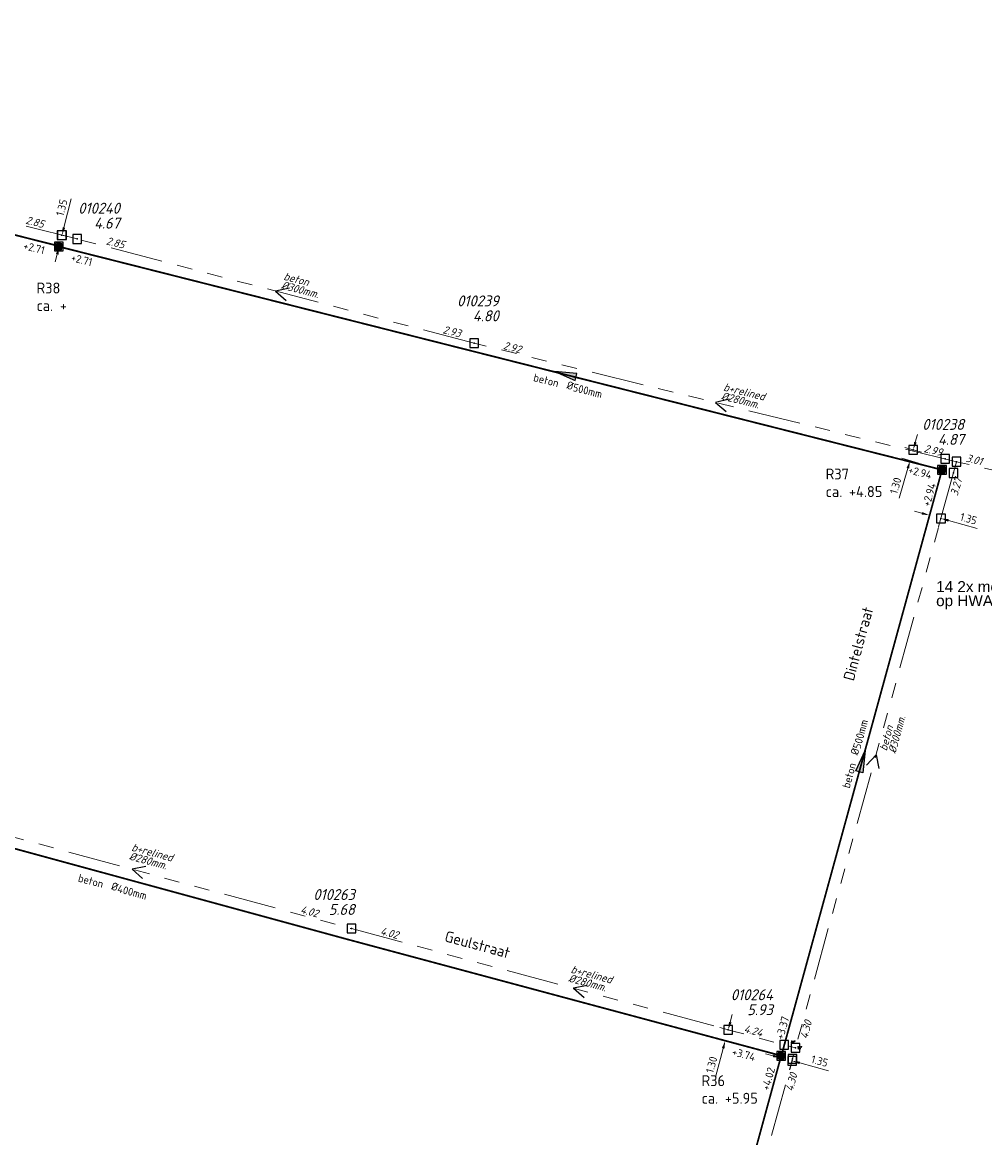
# Model space of a CAD drawing. Header units: metres. Extents: x 151924 to 154502, y 462248 to 463878.
# Tile 18 of 31: x 153255 to 153365, y 463635 to 463763. Entities that reach past the tile are written whole.
import ezdxf
from ezdxf.enums import TextEntityAlignment as Align

# ---------------------------------------------------------------- set-up
doc = ezdxf.new("R2010")
doc.units = ezdxf.units.M
doc.header["$PDMODE"] = 64
doc.header["$PDSIZE"] = 1
doc.linetypes.add('RI-GWA-SO', pattern=[18.45, 6, -1.8, 1.75, -1.8, 1.75, -1.8, 1.75, -1.8])
doc.linetypes.add('RI-HWA_BETON-SO', pattern=[11.4, 9, -2.4])
doc.layers.get('0').update_dxf_attribs({"linetype": 'CONTINUOUS'})
for name, color, linetype, lineweight in [('B-OI-RI-GWA-MATERIAAL-T18', 11, 'CONTINUOUS', 18), ('B-OI-RI-GWA-PUTDEKSELHOOGTE-T25', 11, 'CONTINUOUS', 25), ('B-OI-RI-GWA_BOB-T18', 11, 'CONTINUOUS', 18), ('B-OI-RI-GWA_BOB-T18-INGEMETEN', 200, 'CONTINUOUS', 18), ('B-OI-RI-GWA_DIAMETER-T18', 11, 'CONTINUOUS', 18), ('B-OI-RI-GWA_PUTNUMMER-T25', 11, 'CONTINUOUS', 18), ('B-OI-RI-GWA_RIOOLPUT-S', 11, 'CONTINUOUS', 25), ('B-OI-RI-GWA_TRANSPORTLEIDING_BETON_250-G', 11, 'RI-GWA-SO', 18), ('B-OI-RI-GWA_TRANSPORTLEIDING_BETON_300-G', 11, 'RI-GWA-SO', 18), ('B-OI-RI-STROOMRICHTING-S', 252, 'CONTINUOUS', 25), ('B-RO-OG-TOPOGRAFIE-T18', 2, 'CONTINUOUS', 18), ('N-OI-RI-HWA_PUTDEKSELHOOGTE-T25', 154, 'CONTINUOUS', 25), ('N-OI-RI-HWA_PUTNUMMER-T25', 154, 'CONTINUOUS', 18), ('N-OI-RI-HWA_RIOOLLEIDING_BETON_500-G', 154, 'RI-HWA_BETON-SO', 35), ('N-OI-RI-HWA_RIOOLLEIDING_BETON_600-G', 154, 'RI-HWA_BETON-SO', 35), ('N-OI-RI-HWA_RIOOLPUT_INSPECTIEPUT-S', 154, 'CONTINUOUS', 25), ('N-OI-RI-HWA_STROOMRICHTING-S', 154, 'CONTINUOUS', 25), ('N-OI-RI-M', 1, 'CONTINUOUS', 18)]:
    doc.layers.add(name, color=color, linetype=linetype, lineweight=lineweight)
for name, color, linetype, lineweight, plot in [('CALQUE_PTTOPO_ALT', 1, 'CONTINUOUS', 0, False), ('CALQUE_PTTOPO_MAT', 7, 'CONTINUOUS', 0, False), ('PTTOPO', 7, 'CONTINUOUS', 0, False)]:
    doc.layers.add(name, color=color, linetype=linetype, lineweight=lineweight, plot=plot)
doc.layers.add('opmerkingen nutsgerelateerd', color=190, linetype='CONTINUOUS')
doc.layers.get('0').freeze()
doc.styles.add('ARIAL', font='arial.ttf')
doc.styles.add('NLCS-ISO', font='NLCS-ISO.ttf')
doc.styles.add('NLCS-ISO-M200-T18', font='NLCS-ISO.ttf', dxfattribs={"height": 0.36})
doc.styles.add('NLCS-ISO-M500-T18', font='NLCS-ISO.ttf', dxfattribs={"height": 0.9})
doc.styles.add('NLCS-ISO-M500-T18_CURSIEF', font='NLCS-ISO.ttf', dxfattribs={"oblique": 15, "height": 0.9})
doc.styles.add('NLCS-ISO-M500-T25', font='NLCS-ISO.ttf', dxfattribs={"height": 1.25})
doc.styles.add('NLCS-ISO-M500-T25_CURSIEF', font='NLCS-ISO.ttf', dxfattribs={"oblique": 15, "height": 1.25})
doc.styles.add('Style-STANDARD', font='STANDARD.shx')
doc.dimstyles.new('NLCS-M500-T18-PIJL_L2_H2', dxfattribs={"dimscale": 0.5, "dimtxt": 2.5, "dimasz": 1.8, "dimexe": 2, "dimexo": 2, "dimgap": 0.7, "dimtad": 1, "dimzin": 0, "dimdsep": 46, "dimtxsty": 'NLCS-ISO-M500-T18', "dimcen": 0, "dimdle": 2, "dimclrd": 256, "dimclre": 256, "dimclrt": 256, "dimazin": 0, "dimtfac": 1, "dimtdec": 3, "dimtofl": 0, "dimtmove": 0, "dimatfit": 3, "dimfxl": 2, "dimfxlon": 1, "dimtfillclr": 256, "dimtolj": 1, "dimtzin": 0, "dimlwd": -1, "dimlwe": -1, "dimarcsym": 0})

# ---------------------------------------------------------------- blocks, each defined once
blk = doc.blocks.new('*U45')
at = {"ltscale": 0.1, "insert": (2.43, 1.32), "char_height": 1.8, "attachment_point": 9, "style": 'NLCS-ISO'}
blk.add_mtext_dynamic_manual_height_columns('%%C', width=3.1412, gutter_width=1.8, heights=[0], dxfattribs=at)
at = {"ltscale": 0.1, "style": 'NLCS-ISO'}
for tag, p in [('MAT', (-1, 0.6)), ('BOBL', (-41.08, 0))]:
    blk.add_attdef(tag, text='', height=1.8, dxfattribs=at).set_placement(p, align=Align.BOTTOM_RIGHT)
for tag, p in [('DIA', (2.43, 0.6)), ('BOBR', (72.56, 0))]:
    blk.add_attdef(tag, text='', height=1.8, dxfattribs=at).set_placement(p, align=Align.BOTTOM_LEFT)
blk = doc.blocks.new('*U46')
at = {"ltscale": 0.1, "insert": (2.43, -1.32), "char_height": 1.8, "attachment_point": 3, "style": 'NLCS-ISO'}
blk.add_mtext_dynamic_manual_height_columns('%%C', width=3.1412, gutter_width=1.8, heights=[0], dxfattribs=at)
at = {"ltscale": 0.1, "style": 'NLCS-ISO'}
blk.add_attdef('BOBL', text='', height=1.8, dxfattribs=at).set_placement((-139.43, -3.24), align=Align.BOTTOM_RIGHT)
blk.add_attdef('MAT', text='', height=1.8, rotation=360, dxfattribs=at).set_placement((-1, -3.84), align=Align.BOTTOM_RIGHT)
blk.add_attdef('DIA', text='', height=1.8, rotation=360, dxfattribs=at).set_placement((2.43, -3.84), align=Align.BOTTOM_LEFT)
blk.add_attdef('BOBR', text='', height=1.8, dxfattribs=at).set_placement((147.82, -3.24), align=Align.BOTTOM_LEFT)
blk = doc.blocks.new('N-SRI-PUT_HWA')
h = blk.add_hatch(color=256)
h.dxf.hatch_style = 1
h.paths.add_polyline_path([(-0.4, 0, 1), (0.4, 0, 1)])
at = {"lineweight": -3, "flags": 128}
blk.add_lwpolyline([(-0.4, -0.4), (0.4, -0.4), (0.4, 0.4), (-0.4, 0.4)], close=True, dxfattribs=at)
at = {"lineweight": -3}
blk.add_circle((0, 0), 0.4, dxfattribs=at)
blk = doc.blocks.new('*U131')
at = {"ltscale": 0.1}
blk.add_hatch(color=256, dxfattribs=at).paths.add_polyline_path([(-2.5, 0), (2.5, -0.83), (2.5, 0.83)])
at = {"ltscale": 0.1, "flags": 128}
blk.add_lwpolyline([(-2.5, 0), (2.5, -0.83), (2.5, 0.83)], close=True, dxfattribs=at)
at = {"ltscale": 0.1, "insert": (2.43, -1.32), "char_height": 1.8, "attachment_point": 3, "style": 'NLCS-ISO'}
blk.add_mtext_dynamic_manual_height_columns('%%C', width=3.1412, gutter_width=1.8, heights=[0], dxfattribs=at)
at = {"ltscale": 0.1, "style": 'NLCS-ISO'}
blk.add_attdef('BOBL', text='', height=1.8, dxfattribs=at).set_placement((-111.18, -3.24), align=Align.BOTTOM_RIGHT)
blk.add_attdef('MAT', text='', height=1.8, rotation=360, dxfattribs=at).set_placement((-1, -3.84), align=Align.BOTTOM_RIGHT)
blk.add_attdef('JVA', text='', height=1.8, dxfattribs=at).set_placement((0, -1), align=Align.TOP_CENTER)
blk.add_attdef('DIA', text='', height=1.8, rotation=360, dxfattribs=at).set_placement((2.43, -3.84), align=Align.BOTTOM_LEFT)
blk.add_attdef('BOBR', text='', height=1.8, dxfattribs=at).set_placement((81.39, -3.24), align=Align.BOTTOM_LEFT)
blk = doc.blocks.new('*U132')
at = {"ltscale": 0.1}
blk.add_hatch(color=256, dxfattribs=at).paths.add_polyline_path([(-2.5, 0), (2.5, -0.83), (2.5, 0.83)])
at = {"ltscale": 0.1, "flags": 128}
blk.add_lwpolyline([(-2.5, 0), (2.5, -0.83), (2.5, 0.83)], close=True, dxfattribs=at)
at = {"ltscale": 0.1, "insert": (2.43, -1.32), "char_height": 1.8, "attachment_point": 3, "style": 'NLCS-ISO'}
blk.add_mtext_dynamic_manual_height_columns('%%C', width=3.1412, gutter_width=1.8, heights=[0], dxfattribs=at)
at = {"ltscale": 0.1, "style": 'NLCS-ISO'}
blk.add_attdef('BOBL', text='', height=1.8, dxfattribs=at).set_placement((-97.76, -3.24), align=Align.BOTTOM_RIGHT)
blk.add_attdef('MAT', text='', height=1.8, rotation=360, dxfattribs=at).set_placement((-1, -3.84), align=Align.BOTTOM_RIGHT)
blk.add_attdef('JVA', text='', height=1.8, dxfattribs=at).set_placement((0, -1), align=Align.TOP_CENTER)
blk.add_attdef('DIA', text='', height=1.8, rotation=360, dxfattribs=at).set_placement((2.43, -3.84), align=Align.BOTTOM_LEFT)
blk.add_attdef('BOBR', text='', height=1.8, dxfattribs=at).set_placement((94.54, -3.24), align=Align.BOTTOM_LEFT)
blk = doc.blocks.new('*U135')
at = {"ltscale": 0.1}
blk.add_hatch(color=256, dxfattribs=at).paths.add_polyline_path([(2.5, 0), (-2.5, -0.83), (-2.5, 0.83)])
at = {"ltscale": 0.1, "flags": 128}
blk.add_lwpolyline([(2.5, 0), (-2.5, -0.83), (-2.5, 0.83)], close=True, dxfattribs=at)
at = {"ltscale": 0.1, "insert": (2.43, 1.32), "char_height": 1.8, "attachment_point": 9, "style": 'NLCS-ISO'}
blk.add_mtext_dynamic_manual_height_columns('%%C', width=3.1412, gutter_width=1.8, heights=[0], dxfattribs=at)
at = {"ltscale": 0.1, "style": 'NLCS-ISO'}
for tag, p in [('MAT', (-1, 0.6)), ('BOBL', (-60.97, 0))]:
    blk.add_attdef(tag, text='', height=1.8, dxfattribs=at).set_placement(p, align=Align.BOTTOM_RIGHT)
for tag, p in [('DIA', (2.43, 0.6)), ('BOBR', (60.1, 0))]:
    blk.add_attdef(tag, text='', height=1.8, dxfattribs=at).set_placement(p, align=Align.BOTTOM_LEFT)
blk.add_attdef('JVA', text='', height=1.8, dxfattribs=at).set_placement((0, -1), align=Align.TOP_CENTER)
blk = doc.blocks.new('*D96')
at = {"layer": '', "color": 0, "transparency": 16777216}
for p in [(153342.09, 463644.54), (153343.39, 463644.19), (153343.33, 463643.96)]:
    blk.add_point(p, dxfattribs=at)
at = {"layer": 'N-OI-RI-M', "transparency": 16777216}
for p, q in [((153341.16, 463644.54), (153340.29, 463644.77)), ((153342.03, 463644.31), (153341.77, 463643.34)), ((153343.33, 463643.96), (153343.07, 463642.99)), ((153344.2, 463643.72), (153347.48, 463642.84))]:
    blk.add_line(p, q, dxfattribs=at)
for points in [[(153341.2, 463644.68), (153341.12, 463644.39), (153342.03, 463644.31)], [(153344.24, 463643.87), (153344.16, 463643.58), (153343.33, 463643.96)]]:
    blk.add_solid(points, dxfattribs=at)
at = {"layer": 'N-OI-RI-M', "transparency": 16777216, "insert": (153346.48, 463643.94), "char_height": 0.9, "attachment_point": 5, "rotation": 344.9938, "style": 'NLCS-ISO-M500-T18'}
blk.add_mtext('\\A1;1.35', dxfattribs=at)
blk = doc.blocks.new('*D97')
at = {"layer": '', "color": 0, "transparency": 16777216}
for p in [(153336.03, 463647.52), (153342.43, 463645.8), (153342.09, 463644.54)]:
    blk.add_point(p, dxfattribs=at)
at = {"layer": 'N-OI-RI-M', "transparency": 16777216}
for p, q in [((153336.26, 463648.39), (153336.5, 463649.26)), ((153337, 463647.26), (153335.06, 463647.78)), ((153335.46, 463645.39), (153334.58, 463642.11)), ((153336.66, 463646), (153334.73, 463646.52))]:
    blk.add_line(p, q, dxfattribs=at)
for points in [[(153336.12, 463648.43), (153336.41, 463648.35), (153336.03, 463647.52)], [(153335.31, 463645.43), (153335.6, 463645.35), (153335.69, 463646.26)]]:
    blk.add_solid(points, dxfattribs=at)
at = {"layer": 'N-OI-RI-M', "transparency": 16777216, "insert": (153334.13, 463643.52), "char_height": 0.9, "attachment_point": 5, "rotation": 74.9724, "style": 'NLCS-ISO-M500-T18'}
blk.add_mtext('\\A1;1.30', dxfattribs=at)
blk = doc.blocks.new('*D111')
at = {"layer": '', "color": 0, "transparency": 16777216}
for p in [(153259.84, 463738.36), (153259.88, 463738.35), (153259.51, 463737.05)]:
    blk.add_point(p, dxfattribs=at)
at = {"layer": 'N-OI-RI-M', "transparency": 16777216}
for p, q in [((153260.1, 463739.23), (153260.93, 463742.52)), ((153259.88, 463738.35), (153260.85, 463738.11)), ((153259.33, 463736.17), (153259.11, 463735.3)), ((153259.55, 463737.04), (153260.52, 463736.8))]:
    blk.add_line(p, q, dxfattribs=at)
for points in [[(153259.95, 463739.26), (153260.24, 463739.19), (153259.88, 463738.35)], [(153259.19, 463736.21), (153259.48, 463736.13), (153259.55, 463737.04)]]:
    blk.add_solid(points, dxfattribs=at)
at = {"layer": 'N-OI-RI-M', "transparency": 16777216, "insert": (153259.85, 463741.51), "char_height": 0.9, "attachment_point": 5, "rotation": 75.8968, "style": 'NLCS-ISO-M500-T18'}
blk.add_mtext('\\A1;1.35', dxfattribs=at)
blk = doc.blocks.new('*D112')
at = {"layer": '', "color": 0, "transparency": 16777216}
for p in [(153357.18, 463713.83), (153360.83, 463712.78), (153360.47, 463711.53)]:
    blk.add_point(p, dxfattribs=at)
at = {"layer": 'N-OI-RI-M', "transparency": 16777216}
for p, q in [((153357.42, 463714.69), (153357.67, 463715.56)), ((153358.14, 463713.55), (153356.21, 463714.1)), ((153356.57, 463711.71), (153355.59, 463708.3)), ((153357.78, 463712.3), (153355.86, 463712.85))]:
    blk.add_line(p, q, dxfattribs=at)
for points in [[(153357.28, 463714.73), (153357.57, 463714.65), (153357.18, 463713.83)], [(153356.42, 463711.75), (153356.71, 463711.67), (153356.82, 463712.58)]]:
    blk.add_solid(points, dxfattribs=at)
at = {"layer": 'N-OI-RI-M', "transparency": 16777216, "insert": (153355.17, 463709.72), "char_height": 0.9, "attachment_point": 5, "rotation": 73.9972, "style": 'NLCS-ISO-M500-T18'}
blk.add_mtext('\\A1;1.30', dxfattribs=at)
blk = doc.blocks.new('*D114')
at = {"layer": '', "color": 0, "transparency": 16777216}
for p in [(153360.47, 463711.53), (153361.78, 463711.17), (153360.35, 463705.97)]:
    blk.add_point(p, dxfattribs=at)
at = {"layer": 'N-OI-RI-M', "transparency": 16777216}
for p, q in [((153358.18, 463706.57), (153357.31, 463706.81)), ((153359.31, 463707.3), (153358.78, 463705.37)), ((153360.61, 463706.94), (153360.08, 463705.01)), ((153361.22, 463705.74), (153364.5, 463704.84))]:
    blk.add_line(p, q, dxfattribs=at)
for points in [[(153358.22, 463706.71), (153358.14, 463706.43), (153359.05, 463706.33)], [(153361.26, 463705.88), (153361.18, 463705.59), (153360.35, 463705.97)]]:
    blk.add_solid(points, dxfattribs=at)
at = {"layer": 'N-OI-RI-M', "transparency": 16777216, "insert": (153363.5, 463705.94), "char_height": 0.9, "attachment_point": 5, "rotation": 344.6512, "style": 'NLCS-ISO-M500-T18'}
blk.add_mtext('\\A1;1.35', dxfattribs=at)
blk = doc.blocks.new('PTTOPO')
at = {"layer": 'PTTOPO'}
blk.add_point((0, 0), dxfattribs=at)
at = {"layer": 'CALQUE_PTTOPO_ALT', "style": 'Style-STANDARD', "width": 0.8}
blk.add_attdef('ALT', text='', height=0.1, dxfattribs=at).set_placement((0.25, -0.1), align=Align.MIDDLE_LEFT)
at = {"layer": 'CALQUE_PTTOPO_MAT', "style": 'Style-STANDARD', "width": 0.8}
blk.add_attdef('MAT', text='', height=0.1, dxfattribs=at).set_placement((0.25, 0.1), align=Align.MIDDLE_LEFT)

msp = doc.modelspace()

# ---------------------------------------------------------------- linework, layer by layer
at = {"layer": 'B-OI-RI-GWA_RIOOLPUT-S', "linetype": 'Continuous'}
for p in [(153261.61, 463737.92), (153307, 463726), (153362.13, 463712.46), (153292.96, 463659.08), (153343.73, 463645.45)]:
    msp.add_point(p, dxfattribs=at)
at = {"layer": 'B-OI-RI-GWA_TRANSPORTLEIDING_BETON_250-G'}
msp.add_line((153261.61, 463737.92), (153211.32, 463750.49), dxfattribs=at)
at = {"layer": 'B-OI-RI-GWA_TRANSPORTLEIDING_BETON_300-G'}
for p, q in [((153307, 463726), (153261.61, 463737.92)), ((153362.13, 463712.46), (153307, 463726)), ((153362.13, 463712.46), (153343.73, 463645.45)), ((153414.037, 463700.509, 4.859), (153362.13, 463712.46)), ((153242.84, 463672.66), (153292.96, 463659.08)), ((153292.96, 463659.08), (153343.73, 463645.45)), ((153326.402, 463582.039, 4.092), (153343.73, 463645.45))]:
    msp.add_line(p, q, dxfattribs=at)
at = {"layer": 'B-OI-RI-STROOMRICHTING-S'}
for points in [[(153285.88, 463732.29), (153284.3, 463731.96), (153285.51, 463730.9)], [(153336.14, 463719.59), (153334.57, 463719.23), (153335.79, 463718.19)], [(153351.85, 463677.76), (153352.93, 463678.96), (153353.24, 463677.38)], [(153269.48, 463666.19), (153267.9, 463665.87), (153269.1, 463664.8)], [(153319.92, 463652.59), (153318.35, 463652.27), (153319.55, 463651.2)]]:
    msp.add_lwpolyline(points, dxfattribs=at)
at = {"layer": 'N-OI-RI-HWA_RIOOLLEIDING_BETON_500-G', "flags": 128}
msp.add_lwpolyline([(153259.133, 463737.207, 0.2, 0.2, 0), (153259.133, 463737.207, 0.2, 0.2, 0), (153158.751, 463762.592, 0.2, 0.2, 0)], format="xyseb", dxfattribs=at)
at = {"layer": 'N-OI-RI-HWA_RIOOLLEIDING_BETON_500-G', "const_width": 0.2, "flags": 128}
for points in [[(153360.474, 463711.529), (153259.895, 463736.956)], [(153360.474, 463711.529), (153342.208, 463644.926)], [(153324.902, 463581.681), (153342.09, 463644.544)]]:
    msp.add_lwpolyline(points, dxfattribs=at)
at = {"layer": 'N-OI-RI-HWA_RIOOLLEIDING_BETON_600-G', "flags": 128}
msp.add_lwpolyline([(153259.119, 463737.152, 0.2, 0.2, 0), (153259.134, 463737.148, 0.2, 0.2, 0)], format="xyseb", dxfattribs=at)
at = {"layer": 'N-OI-RI-HWA_RIOOLLEIDING_BETON_600-G', "const_width": 0.2, "flags": 128}
for points in [[(153193.299, 463684.905), (153292.62, 463657.825)], [(153292.623, 463657.824), (153341.704, 463644.652)]]:
    msp.add_lwpolyline(points, dxfattribs=at)

# ---------------------------------------------------------------- block references
at = {"layer": 'N-OI-RI-HWA_RIOOLPUT_INSPECTIEPUT-S'}
for p, rotation in [((153259.507, 463737.054), 345.78144325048), ((153360.474, 463711.529), 346.6121922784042), ((153342.09, 463644.544), 164.459244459)]:
    msp.add_blockref('N-SRI-PUT_HWA', p, dxfattribs=dict(at, rotation=rotation))
at = {"layer": 'N-OI-RI-HWA_STROOMRICHTING-S'}
for name, p, xscale, yscale, zscale, rotation, values in [('*U132', (153209.907, 463749.704), 0.5, 0.5, 0.5, 345.7557290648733, {'MAT': 'beton', 'DIA': '500mm', 'BOBL': '+2.69', 'BOBR': '+2.71'}), ('*U131', (153317.426, 463722.447), 0.4999999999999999, 0.4999999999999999, 0.4999999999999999, 345.768311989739, {'MAT': 'beton', 'DIA': '500mm', 'BOBL': '+2.71', 'BOBR': '+2.94'}), ('*U135', (153351.365, 463678.221), 0.5, 0.5, 0.5, 74.62203067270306, {'MAT': 'beton', 'DIA': '500mm', 'BOBL': '+3.37', 'BOBR': '+2.94'}), ('*U46', (153265.39, 463665.17), 0.5, 0.5, 0.5, 344.9048105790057, {'MAT': 'beton', 'DIA': '400mm', 'BOBL': '+3.56', 'BOBR': '+3.74'}), ('*U45', (153331.265, 463605.474), 0.5, 0.5, 0.5, 74.50914356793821, {'MAT': 'beton', 'DIA': '500mm', 'BOBL': '+4.60', 'BOBR': '+4.02'})]:
    msp.add_blockref(name, p, dxfattribs=dict(at, xscale=xscale, yscale=yscale, zscale=zscale, rotation=rotation)).add_auto_attribs(values)
at = {"layer": 'PTTOPO'}
ref = msp.add_blockref('PTTOPO', (153343.73, 463645.45), dxfattribs=at)
ref.add_attrib('ALT', '5.879', dxfattribs={"layer": 'CALQUE_PTTOPO_ALT', "height": 0.1, "style": 'Style-STANDARD', "width": 0.8}).set_placement((153343.22, 463646.035), align=Align.MIDDLE_LEFT)
ref.add_attrib('MAT', 'Put-27', dxfattribs={"layer": 'CALQUE_PTTOPO_MAT', "height": 0.1, "style": 'Style-STANDARD', "width": 0.8}).set_placement((153343.25, 463646.206), align=Align.MIDDLE_LEFT)
msp.add_blockref('PTTOPO', (153343.73, 463645.45), dxfattribs=at).add_auto_attribs({'ALT': '4.244', 'MAT': 'Bob-37'})

# ---------------------------------------------------------------- texts
at = {"layer": 'B-OI-RI-GWA-MATERIAAL-T18', "linetype": 'ByBlock', "style": 'NLCS-ISO-M500-T18_CURSIEF', "oblique": 15}
for s, rotation, p in [('beton', 345.28564, (153285.149, 463733.27)), ('b+relined', 346.2012, (153335.421, 463720.601)), ('beton', 74.64581, (153354.143, 463679.331)), ('b+relined', 344.83972, (153267.76, 463667.999)), ('b+relined', 344.9724, (153317.976, 463654.049))]:
    msp.add_text(s, height=0.9, rotation=rotation, dxfattribs=at).set_placement(p)
at = {"layer": 'B-OI-RI-GWA-PUTDEKSELHOOGTE-T25', "linetype": 'ByBlock', "style": 'NLCS-ISO-M500-T25_CURSIEF', "oblique": 15}
for s, p in [('4.67', (153266.49, 463739.108)), ('4.80', (153309.805, 463728.51)), ('4.87', (153362.993, 463714.388)), ('5.68', (153293.356, 463660.645)), ('5.93', (153341.136, 463649.185))]:
    msp.add_text(s, height=1.25, dxfattribs=at).set_placement(p, align=Align.RIGHT)
at = {"layer": 'B-OI-RI-GWA_BOB-T18', "linetype": 'ByBlock', "style": 'NLCS-ISO-M500-T18_CURSIEF', "oblique": 15}
for s, rotation, p in [('2.85', 345.28564, (153257.695, 463739.155)), ('2.93', 346.2012, (153305.359, 463726.665)), ('3.01', 346.25306, (153364.954, 463712.033)), ('4.02', 344.83972, (153289.055, 463660.345)), ('4.30', 74.64581, (153345.626, 463648.427)), ('4.30', 74.99378, (153343.956, 463642.424))]:
    msp.add_text(s, height=0.9, rotation=rotation, dxfattribs=at).set_placement(p, align=Align.RIGHT)
for s, rotation, p in [('2.85', 345.96644, (153264.86, 463737.314)), ('2.92', 345.28564, (153310.243, 463725.355)), ('2.99', 346.2012, (153358.339, 463713.576)), ('3.27', 74.64581, (153362.251, 463708.482)), ('4.02', 344.9724, (153296.199, 463658.418))]:
    msp.add_text(s, height=0.9, rotation=rotation, dxfattribs=at).set_placement(p)
at = {"layer": 'B-OI-RI-GWA_BOB-T18-INGEMETEN', "linetype": 'ByBlock', "style": 'NLCS-ISO-M500-T18_CURSIEF', "oblique": 15}
msp.add_text('4.24', height=0.9, rotation=344.9724, dxfattribs=at).set_placement((153339.822, 463646.706), align=Align.RIGHT)
at = {"layer": 'B-OI-RI-GWA_DIAMETER-T18', "linetype": 'ByBlock', "style": 'NLCS-ISO-M500-T18_CURSIEF', "oblique": 15}
for s, rotation, p in [('%%c300mm.', 345.28564, (153284.882, 463732.254)), ('%%c280mm.', 346.2012, (153335.171, 463719.581)), ('%%c300mm.', 74.64581, (153355.156, 463679.053)), ('%%c280mm.', 344.83972, (153267.486, 463666.985)), ('%%c280mm.', 344.9724, (153317.704, 463653.035))]:
    msp.add_text(s, height=0.9, rotation=rotation, dxfattribs=at).set_placement(p)
at = {"layer": 'B-OI-RI-GWA_PUTNUMMER-T25', "linetype": 'ByBlock', "style": 'NLCS-ISO-M500-T25_CURSIEF', "oblique": 15}
for s, p in [('010240', (153266.49, 463740.817)), ('010239', (153309.805, 463730.218)), ('010238', (153362.993, 463716.097)), ('010263', (153293.356, 463662.354)), ('010264', (153341.136, 463650.894))]:
    msp.add_text(s, height=1.25, dxfattribs=at).set_placement(p, align=Align.RIGHT)
at = {"layer": 'B-RO-OG-TOPOGRAFIE-T18', "style": 'NLCS-ISO-M200-T18'}
for s, rotation, p in [('Dintelstraat', 74.8, (153350.897, 463691.651)), ('Geulstraat', 344.9, (153307.372, 463657.261))]:
    msp.add_text(s, height=1.25, rotation=rotation, dxfattribs=at).set_placement(p, align=Align.MIDDLE)
at = {"layer": 'N-OI-RI-HWA_PUTDEKSELHOOGTE-T25', "style": 'NLCS-ISO-M500-T25'}
for s, p in [('ca. +', (153256.971, 463729.682)), ('ca. +4.85', (153347.171, 463708.418)), ('ca. +5.95', (153332.986, 463639.063))]:
    msp.add_text(s, height=1.25, dxfattribs=at).set_placement(p)
at = {"layer": 'N-OI-RI-HWA_PUTNUMMER-T25', "style": 'NLCS-ISO-M500-T25'}
for s, p in [('R38', (153256.971, 463731.69)), ('R37', (153347.171, 463710.426)), ('R36', (153332.986, 463641.071))]:
    msp.add_text(s, height=1.25, dxfattribs=at).set_placement(p)
at = {"layer": 'opmerkingen nutsgerelateerd', "style": 'ARIAL'}
for s, p in [('14 2x mogelijk conflict gas/water ca. 1.22m dekking', (153359.798, 463697.555)), ('op HWA-buis', (153359.798, 463695.949))]:
    msp.add_text(s, height=1.25, dxfattribs=at).set_placement(p)

# ---------------------------------------------------------------- dimensions: what is measured, and where the dimension line sits
at = {"layer": 'N-OI-RI-M'}
for p1, p2, distance, picture, middle in [((153259.507, 463737.054), (153259.836, 463738.363), -0.045, '*D111', (153259.847, 463741.506)), ((153360.474, 463711.529), (153361.776, 463711.172), -5.39, '*D114', (153363.503, 463705.938)), ((153342.09, 463644.544), (153343.394, 463644.195), -0.247, '*D96', (153346.483, 463643.939))]:
    dim = msp.add_aligned_dim(p1=p1, p2=p2, distance=distance, dimstyle='NLCS-M500-T18-PIJL_L2_H2', dxfattribs=at)
    dim.commit()
    dim.dimension.update_dxf_attribs({"geometry": picture, "text_midpoint": middle})
for base, p1, p2, angle, picture, middle in [((153357.176, 463713.827), (153360.474, 463711.529), (153360.832, 463712.779), 73.99719, '*D112', (153355.935, 463709.502)), ((153336.03, 463647.517), (153342.09, 463644.544), (153342.427, 463645.8), 74.9724, '*D97', (153334.902, 463643.316))]:
    dim = msp.add_linear_dim(base=base, p1=p1, p2=p2, angle=angle, dimstyle='NLCS-M500-T18-PIJL_L2_H2', dxfattribs=at)
    dim.commit()
    dim.dimension.update_dxf_attribs({"geometry": picture, "text_midpoint": middle, "dimtype": 161})

doc.saveas('drawing.dxf')
